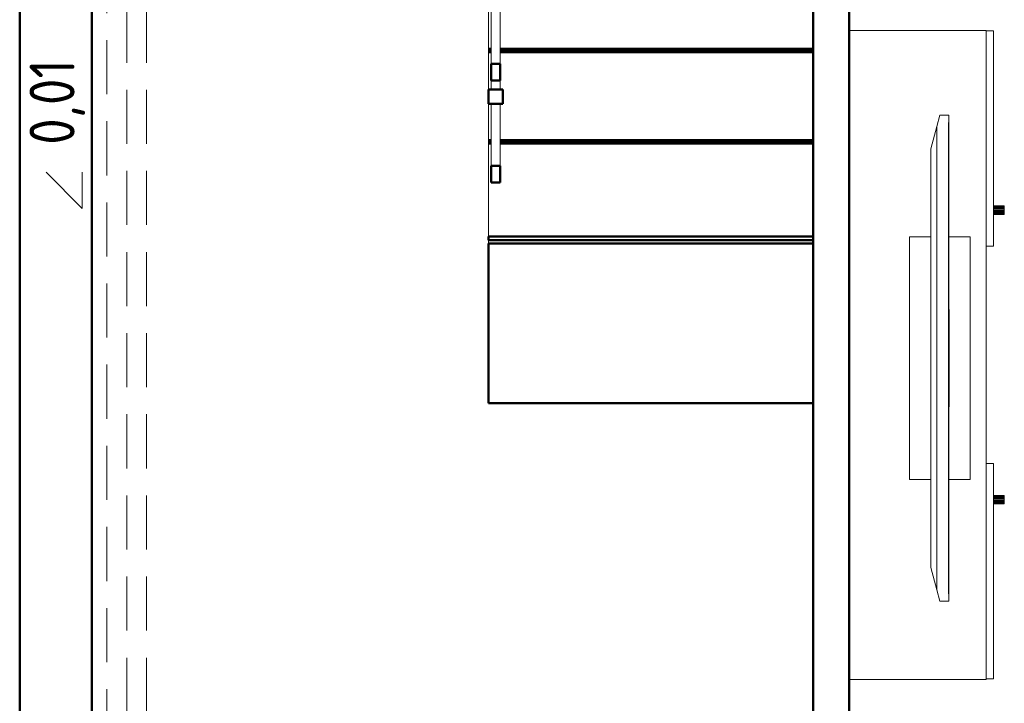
# Model space of a CAD drawing. Header units: millimetres. Extents: x -121 to 21848, y 1231 to 38988.
# Tile 35 of 70: x 14108 to 16838, y 30783 to 32679. Entities that reach past the tile are written whole.
import ezdxf

# ---------------------------------------------------------------- set-up
doc = ezdxf.new("R2010")
doc.units = ezdxf.units.MM
doc.linetypes.add('ADSK_Штриховая_ш3 п1_5', pattern=[225, 150, -75])
for name, color, linetype, lineweight in [('A-DETL-____-MBND', 5, 'ADSK_Штриховая_ш3 п1_5', 20), ('A-PART-____-MCUT', 2, 'Continuous', 50), ('A-PART-____-OTLN', 2, 'Continuous', 20), ('A-WALL-____-MCUT', 113, 'Continuous', 50), ('A-WALL-____-OTLN', 113, 'Continuous', 20), ('I-FURN-____-MCUT', 30, 'Continuous', 9), ('I-FURN-____-OTLN', 30, 'Continuous', 20), ('P-PIPE-____-IDEN', 2, 'Continuous', 20), ('S-STRS-____-MCUT', 31, 'Continuous', 50), ('S-STRS-____-OTLN', 31, 'Continuous', 20), ('Ограждение', 7, 'Continuous', 20)]:
    doc.layers.add(name, color=color, linetype=linetype, lineweight=lineweight)
doc.styles.add('GOST Common_2', font='GOST_Common.ttf', dxfattribs={"width": 0.9, "height": 125})

# ---------------------------------------------------------------- blocks, each defined once
blk = doc.blocks.new('Прямая форма - V line-609009-В_Этаж 01_Канализация')
at = {"layer": 'A-WALL-____-MCUT', "color": 253}
for p, q in [((3190, 0), (0, 0)), ((0, 0), (0, -100)), ((3190, -100), (3190, 0)), ((0, -100), (3190, -100))]:
    blk.add_line(p, q, dxfattribs=at)
blk = doc.blocks.new('Прямая форма - SW - 009-609010-В_Этаж 01_Канализация')
blk.add_blockref('Прямая форма - V line-609009-В_Этаж 01_Канализация', (0, 0))
blk = doc.blocks.new('Family - V line-609499-В_Этаж 01_Канализация')
at = {"layer": 'S-STRS-____-OTLN', "color": 9}
for p, q in [((-740, -219.8), (-740, -219.6)), ((-732.5, -219.6), (-740, -219.6)), ((-740, -220.4), (-740, -219.8)), ((-732.5, -219.8), (-740, -219.8)), ((-740, -221.3), (-740, -220.4)), ((-732.5, -220.4), (-740, -220.4)), ((-740, -222.6), (-740, -221.3)), ((-732.5, -221.3), (-740, -221.3)), ((-740, -224.1), (-740, -222.6)), ((-732.5, -222.6), (-740, -222.6)), ((-740, -225.9), (-740, -224.1)), ((-732.5, -224.1), (-740, -224.1)), ((-740, -227.9), (-740, -225.9)), ((-732.5, -225.9), (-740, -225.9)), ((-740, -230), (-740, -227.9)), ((-732.5, -227.9), (-740, -227.9)), ((-740, -232.1), (-740, -230)), ((-732.5, -230), (-740, -230)), ((-740, -473), (-740, -232.1)), ((-732.5, -232.1), (-740, -232.1)), ((160, -219.6), (-707.5, -219.6)), ((160, -219.8), (-707.5, -219.8)), ((160, -220.4), (-707.5, -220.4)), ((160, -221.3), (-707.5, -221.3)), ((160, -222.6), (-707.5, -222.6)), ((160, -224.1), (-707.5, -224.1)), ((160, -225.9), (-707.5, -225.9)), ((160, -227.9), (-707.5, -227.9)), ((160, -230), (-707.5, -230)), ((160, -232.1), (-707.5, -232.1))]:
    blk.add_line(p, q, dxfattribs=at)
blk = doc.blocks.new('Family - Timber - Floor-609500-В_Этаж 01_Канализация')
blk.add_blockref('Family - V line-609499-В_Этаж 01_Канализация', (0, 0))
blk = doc.blocks.new('Family - V line-609503-В_Этаж 01_Канализация')
at = {"layer": 'S-STRS-____-OTLN', "color": 9}
for p, q in [((-740, -1233.2), (-740, -1233)), ((-732.5, -1233), (-740, -1233)), ((-740, -1233.7), (-740, -1233.2)), ((-732.5, -1233.2), (-740, -1233.2)), ((-740, -1234.6), (-740, -1233.7)), ((-732.5, -1233.7), (-740, -1233.7)), ((-740, -1235.9), (-740, -1234.6)), ((-732.5, -1234.6), (-740, -1234.6)), ((-740, -1237.4), (-740, -1235.9)), ((-732.5, -1235.9), (-740, -1235.9)), ((-740, -1239.2), (-740, -1237.4)), ((-732.5, -1237.4), (-740, -1237.4)), ((-740, -1241.2), (-740, -1239.2)), ((-732.5, -1239.2), (-740, -1239.2)), ((-740, -1243.3), (-740, -1241.2)), ((-732.5, -1241.2), (-740, -1241.2)), ((-740, -1245.5), (-740, -1243.3)), ((-732.5, -1243.3), (-740, -1243.3)), ((-740, -1501.3), (-740, -1245.5)), ((-732.5, -1245.5), (-740, -1245.5)), ((160, -1233), (-707.5, -1233)), ((160, -1233.2), (-707.5, -1233.2)), ((160, -1233.7), (-707.5, -1233.7)), ((160, -1234.6), (-707.5, -1234.6)), ((160, -1235.9), (-707.5, -1235.9)), ((160, -1237.4), (-707.5, -1237.4)), ((160, -1239.2), (-707.5, -1239.2)), ((160, -1241.2), (-707.5, -1241.2)), ((160, -1243.3), (-707.5, -1243.3)), ((160, -1245.5), (-707.5, -1245.5))]:
    blk.add_line(p, q, dxfattribs=at)
blk = doc.blocks.new('Family - Timber - Floor-609504-В_Этаж 01_Канализация')
blk.add_blockref('Family - V line-609503-В_Этаж 01_Канализация', (0, 0))
blk = doc.blocks.new('Family - V line-609517-В_Этаж 01_Канализация')
at = {"layer": 'S-STRS-____-OTLN', "color": 9}
for p, q in [((-740, -726.5), (-740, -726.3)), ((-732.5, -726.3), (-740, -726.3)), ((-740, -727.1), (-740, -726.5)), ((-732.5, -726.5), (-740, -726.5)), ((-740, -728), (-740, -727.1)), ((-732.5, -727.1), (-740, -727.1)), ((-740, -729.2), (-740, -728)), ((-732.5, -728), (-740, -728)), ((-740, -730.8), (-740, -729.2)), ((-732.5, -729.2), (-740, -729.2)), ((-740, -732.6), (-740, -730.8)), ((-732.5, -730.8), (-740, -730.8)), ((-740, -734.5), (-740, -732.6)), ((-732.5, -732.6), (-740, -732.6)), ((-740, -736.6), (-740, -734.5)), ((-732.5, -734.5), (-740, -734.5)), ((-740, -738.8), (-740, -736.6)), ((-732.5, -736.6), (-740, -736.6)), ((160, -726.3), (-707.5, -726.3)), ((160, -726.5), (-707.5, -726.5)), ((160, -727.1), (-707.5, -727.1)), ((160, -728), (-707.5, -728)), ((160, -729.2), (-707.5, -729.2)), ((160, -730.8), (-707.5, -730.8)), ((160, -732.6), (-707.5, -732.6)), ((160, -734.5), (-707.5, -734.5)), ((160, -736.6), (-707.5, -736.6)), ((-740, -979.6), (-740, -738.8)), ((-732.5, -738.8), (-740, -738.8)), ((160, -738.8), (-707.5, -738.8))]:
    blk.add_line(p, q, dxfattribs=at)
blk = doc.blocks.new('Family - Timber - Floor-609518-В_Этаж 01_Канализация')
blk.add_blockref('Family - V line-609517-В_Этаж 01_Канализация', (0, 0))
blk = doc.blocks.new('Family - V line-609537-В_Этаж 01_Канализация')
at = {"layer": 'S-STRS-____-MCUT', "color": 253}
for p, q in [((160, -1501.3), (-740, -1501.3)), ((-740, -1501.3), (-740, -1511.3)), ((160, -1511.3), (160, -1501.3)), ((-740, -1511.3), (160, -1511.3))]:
    blk.add_line(p, q, dxfattribs=at)
blk = doc.blocks.new('Family - Timber - Floor-609538-В_Этаж 01_Канализация')
blk.add_blockref('Family - V line-609537-В_Этаж 01_Канализация', (0, 0))
blk = doc.blocks.new('Family - V line-609543-В_Этаж 01_Канализация')
at = {"layer": 'S-STRS-____-MCUT', "color": 253}
for p, q in [((160, -1521.3), (-740, -1521.3)), ((-740, -1521.3), (-740, -1963.7)), ((160, -1963.7), (160, -1521.3)), ((-740, -1963.7), (160, -1963.7))]:
    blk.add_line(p, q, dxfattribs=at)
at = {"layer": 'S-STRS-____-OTLN', "color": 9}
blk.add_line((-740, -1521.3), (-740, -1511.3), dxfattribs=at)
blk = doc.blocks.new('Family - Concrete - Structural-609544-В_Этаж 01_Канализация')
blk.add_blockref('Family - V line-609543-В_Этаж 01_Канализация', (0, 0))
blk = doc.blocks.new('Family - V line-609547-В_Этаж 01_Канализация')
at = {"layer": 'S-STRS-____-OTLN', "color": 9}
for p, q in [((160, 33.7), (-695, 33.7)), ((160, 33.5), (-695, 33.5)), ((160, 32.9), (-695, 32.9)), ((160, 32), (-695, 32)), ((160, 30.8), (-695, 30.8)), ((160, 29.2), (-695, 29.2)), ((160, 27.4), (-695, 27.4)), ((160, 25.5), (-695, 25.5)), ((160, 23.4), (-695, 23.4)), ((160, 21.2), (-695, 21.2)), ((-740, -219.6), (-740, -47.5))]:
    blk.add_line(p, q, dxfattribs=at)
blk = doc.blocks.new('Family - Timber - Floor-609548-В_Этаж 01_Канализация')
blk.add_blockref('Family - V line-609547-В_Этаж 01_Канализация', (0, 0))
blk = doc.blocks.new('Family - V line-609551-В_Этаж 01_Канализация')
at = {"layer": 'S-STRS-____-OTLN', "color": 9}
for p, q in [((-740, -979.8), (-740, -979.6)), ((-732.5, -979.6), (-740, -979.6)), ((-740, -980.4), (-740, -979.8)), ((-732.5, -979.8), (-740, -979.8)), ((-740, -981.3), (-740, -980.4)), ((-732.5, -980.4), (-740, -980.4)), ((-740, -982.6), (-740, -981.3)), ((-732.5, -981.3), (-740, -981.3)), ((-740, -984.1), (-740, -982.6)), ((-732.5, -982.6), (-740, -982.6)), ((160, -979.6), (-707.5, -979.6)), ((160, -979.8), (-707.5, -979.8)), ((160, -980.4), (-707.5, -980.4)), ((160, -981.3), (-707.5, -981.3)), ((160, -982.6), (-707.5, -982.6)), ((-740, -985.9), (-740, -984.1)), ((-732.5, -984.1), (-740, -984.1)), ((-740, -987.9), (-740, -985.9)), ((-732.5, -985.9), (-740, -985.9)), ((-740, -990), (-740, -987.9)), ((-732.5, -987.9), (-740, -987.9)), ((-740, -992.1), (-740, -990)), ((-732.5, -990), (-740, -990)), ((-740, -1094.1), (-740, -992.1)), ((-732.5, -992.1), (-740, -992.1)), ((160, -984.1), (-707.5, -984.1)), ((160, -985.9), (-707.5, -985.9)), ((160, -987.9), (-707.5, -987.9)), ((160, -990), (-707.5, -990)), ((160, -992.1), (-707.5, -992.1)), ((-740, -1233), (-740, -1134.1))]:
    blk.add_line(p, q, dxfattribs=at)
blk = doc.blocks.new('Family - Timber - Floor-609552-В_Этаж 01_Канализация')
blk.add_blockref('Family - V line-609551-В_Этаж 01_Канализация', (0, 0))
blk = doc.blocks.new('Family - V line-609559-В_Этаж 01_Канализация')
at = {"layer": 'S-STRS-____-OTLN', "color": 9}
for p, q in [((-740, -473.2), (-740, -473)), ((-732.5, -473), (-740, -473)), ((-740, -473.7), (-740, -473.2)), ((-732.5, -473.2), (-740, -473.2)), ((-740, -474.6), (-740, -473.7)), ((-732.5, -473.7), (-740, -473.7)), ((-740, -475.9), (-740, -474.6)), ((-732.5, -474.6), (-740, -474.6)), ((-740, -477.4), (-740, -475.9)), ((-732.5, -475.9), (-740, -475.9)), ((-740, -479.2), (-740, -477.4)), ((-732.5, -477.4), (-740, -477.4)), ((-740, -481.2), (-740, -479.2)), ((-732.5, -479.2), (-740, -479.2)), ((-740, -483.3), (-740, -481.2)), ((-732.5, -481.2), (-740, -481.2)), ((-740, -485.5), (-740, -483.3)), ((-732.5, -483.3), (-740, -483.3)), ((-740, -726.3), (-740, -485.5)), ((-732.5, -485.5), (-740, -485.5)), ((160, -473), (-707.5, -473)), ((160, -473.2), (-707.5, -473.2)), ((160, -473.7), (-707.5, -473.7)), ((160, -474.6), (-707.5, -474.6)), ((160, -475.9), (-707.5, -475.9)), ((160, -477.4), (-707.5, -477.4)), ((160, -479.2), (-707.5, -479.2)), ((160, -481.2), (-707.5, -481.2)), ((160, -483.3), (-707.5, -483.3)), ((160, -485.5), (-707.5, -485.5))]:
    blk.add_line(p, q, dxfattribs=at)
blk = doc.blocks.new('Family - Timber - Floor-609560-В_Этаж 01_Канализация')
blk.add_blockref('Family - V line-609559-В_Этаж 01_Канализация', (0, 0))
blk = doc.blocks.new('Family - STAIR - 001-609563-В_Этаж 01_Канализация')
for name in ['Family - Timber - Floor-609548-В_Этаж 01_Канализация', 'Family - Timber - Floor-609500-В_Этаж 01_Канализация', 'Family - Timber - Floor-609560-В_Этаж 01_Канализация', 'Family - Timber - Floor-609518-В_Этаж 01_Канализация', 'Family - Timber - Floor-609552-В_Этаж 01_Канализация', 'Family - Timber - Floor-609504-В_Этаж 01_Канализация', 'Family - Timber - Floor-609538-В_Этаж 01_Канализация', 'Family - Concrete - Structural-609544-В_Этаж 01_Канализация']:
    blk.add_blockref(name, (0, 0))
blk = doc.blocks.new('Family - V line-609592-В_Этаж 01_Канализация')
at = {"layer": 'A-PART-____-OTLN', "color": 9}
for p, q in [((-740, -1233.2), (-740, -1233)), ((-732.5, -1233), (-740, -1233)), ((-740, -1233.7), (-740, -1233.2)), ((-732.5, -1233.2), (-740, -1233.2)), ((-740, -1234.6), (-740, -1233.7)), ((-732.5, -1233.7), (-740, -1233.7)), ((-740, -1235.9), (-740, -1234.6)), ((-732.5, -1234.6), (-740, -1234.6)), ((-740, -1237.4), (-740, -1235.9)), ((-732.5, -1235.9), (-740, -1235.9)), ((-740, -1239.2), (-740, -1237.4)), ((-732.5, -1237.4), (-740, -1237.4)), ((-740, -1241.2), (-740, -1239.2)), ((-732.5, -1239.2), (-740, -1239.2)), ((-740, -1243.3), (-740, -1241.2)), ((-732.5, -1241.2), (-740, -1241.2)), ((-740, -1245.5), (-740, -1243.3)), ((-732.5, -1243.3), (-740, -1243.3)), ((-740, -1501.3), (-740, -1245.5)), ((-732.5, -1245.5), (-740, -1245.5)), ((160, -1233), (-707.5, -1233)), ((160, -1233.2), (-707.5, -1233.2)), ((160, -1233.7), (-707.5, -1233.7)), ((160, -1234.6), (-707.5, -1234.6)), ((160, -1235.9), (-707.5, -1235.9)), ((160, -1237.4), (-707.5, -1237.4)), ((160, -1239.2), (-707.5, -1239.2)), ((160, -1241.2), (-707.5, -1241.2)), ((160, -1243.3), (-707.5, -1243.3)), ((160, -1245.5), (-707.5, -1245.5))]:
    blk.add_line(p, q, dxfattribs=at)
blk = doc.blocks.new('Family - Timber - Floor-609593-В_Этаж 01_Канализация')
blk.add_blockref('Family - V line-609592-В_Этаж 01_Канализация', (0, 0))
blk = doc.blocks.new('Family - V line-609613-В_Этаж 01_Канализация')
at = {"layer": 'A-PART-____-OTLN', "color": 9}
for p, q in [((-740, -726.5), (-740, -726.3)), ((-732.5, -726.3), (-740, -726.3)), ((-740, -727.1), (-740, -726.5)), ((-732.5, -726.5), (-740, -726.5)), ((-740, -728), (-740, -727.1)), ((-732.5, -727.1), (-740, -727.1)), ((-740, -729.2), (-740, -728)), ((-732.5, -728), (-740, -728)), ((-740, -730.8), (-740, -729.2)), ((-732.5, -729.2), (-740, -729.2)), ((-740, -732.6), (-740, -730.8)), ((-732.5, -730.8), (-740, -730.8)), ((-740, -734.5), (-740, -732.6)), ((-732.5, -732.6), (-740, -732.6)), ((-740, -736.6), (-740, -734.5)), ((-732.5, -734.5), (-740, -734.5)), ((-740, -738.8), (-740, -736.6)), ((-732.5, -736.6), (-740, -736.6)), ((160, -726.3), (-707.5, -726.3)), ((160, -726.5), (-707.5, -726.5)), ((160, -727.1), (-707.5, -727.1)), ((160, -728), (-707.5, -728)), ((160, -729.2), (-707.5, -729.2)), ((160, -730.8), (-707.5, -730.8)), ((160, -732.6), (-707.5, -732.6)), ((160, -734.5), (-707.5, -734.5)), ((160, -736.6), (-707.5, -736.6)), ((-740, -979.6), (-740, -738.8)), ((-732.5, -738.8), (-740, -738.8)), ((160, -738.8), (-707.5, -738.8))]:
    blk.add_line(p, q, dxfattribs=at)
blk = doc.blocks.new('Family - Timber - Floor-609614-В_Этаж 01_Канализация')
blk.add_blockref('Family - V line-609613-В_Этаж 01_Канализация', (0, 0))
blk = doc.blocks.new('Family - V line-609643-В_Этаж 01_Канализация')
at = {"layer": 'A-PART-____-MCUT', "color": 253}
for p, q in [((160, -1501.3), (-740, -1501.3)), ((-740, -1501.3), (-740, -1511.3)), ((160, -1511.3), (160, -1501.3)), ((-740, -1511.3), (160, -1511.3))]:
    blk.add_line(p, q, dxfattribs=at)
blk = doc.blocks.new('Family - Timber - Floor-609644-В_Этаж 01_Канализация')
blk.add_blockref('Family - V line-609643-В_Этаж 01_Канализация', (0, 0))
blk = doc.blocks.new('Family - V line-609652-В_Этаж 01_Канализация')
at = {"layer": 'A-PART-____-MCUT', "color": 253}
for p, q in [((160, -1521.3), (-740, -1521.3)), ((-740, -1521.3), (-740, -1963.7)), ((160, -1963.7), (160, -1521.3)), ((-740, -1963.7), (160, -1963.7))]:
    blk.add_line(p, q, dxfattribs=at)
at = {"layer": 'A-PART-____-OTLN', "color": 9}
blk.add_line((-740, -1521.3), (-740, -1511.3), dxfattribs=at)
blk = doc.blocks.new('Family - Concrete - Structural-609653-В_Этаж 01_Канализация')
blk.add_blockref('Family - V line-609652-В_Этаж 01_Канализация', (0, 0))
blk = doc.blocks.new('Family - V line-609664-В_Этаж 01_Канализация')
at = {"layer": 'A-PART-____-OTLN', "color": 9}
for p, q in [((-740, -979.8), (-740, -979.6)), ((-732.5, -979.6), (-740, -979.6)), ((-740, -980.4), (-740, -979.8)), ((-732.5, -979.8), (-740, -979.8)), ((-740, -981.3), (-740, -980.4)), ((-732.5, -980.4), (-740, -980.4)), ((-740, -982.6), (-740, -981.3)), ((-732.5, -981.3), (-740, -981.3)), ((-740, -984.1), (-740, -982.6)), ((-732.5, -982.6), (-740, -982.6)), ((160, -979.6), (-707.5, -979.6)), ((160, -979.8), (-707.5, -979.8)), ((160, -980.4), (-707.5, -980.4)), ((160, -981.3), (-707.5, -981.3)), ((160, -982.6), (-707.5, -982.6)), ((-740, -985.9), (-740, -984.1)), ((-732.5, -984.1), (-740, -984.1)), ((-740, -987.9), (-740, -985.9)), ((-732.5, -985.9), (-740, -985.9)), ((-740, -990), (-740, -987.9)), ((-732.5, -987.9), (-740, -987.9)), ((-740, -992.1), (-740, -990)), ((-732.5, -990), (-740, -990)), ((-740, -1094.1), (-740, -992.1)), ((-732.5, -992.1), (-740, -992.1)), ((160, -984.1), (-707.5, -984.1)), ((160, -985.9), (-707.5, -985.9)), ((160, -987.9), (-707.5, -987.9)), ((160, -990), (-707.5, -990)), ((160, -992.1), (-707.5, -992.1)), ((-740, -1233), (-740, -1134.1))]:
    blk.add_line(p, q, dxfattribs=at)
blk = doc.blocks.new('Family - Timber - Floor-609665-В_Этаж 01_Канализация')
blk.add_blockref('Family - V line-609664-В_Этаж 01_Канализация', (0, 0))
blk = doc.blocks.new('Прямая форма - V line-609733-В_Этаж 01_Канализация')
at = {"layer": 'I-FURN-____-MCUT', "color": 53}
for p, q in [((-1316, 33.4), (-1347.4, 25)), ((-31.4, 33.4), (-1316, 33.4)), ((0, 25), (-31.4, 33.4)), ((-1347.4, 25), (-1347.4, 0)), ((-1347.4, 0), (-1327.4, 0)), ((-1327.4, 0), (-1327.4, 1)), ((-1327.4, 1), (-20, 1)), ((-1327.4, 1), (-1327.4, 0)), ((-20, 1), (-1327.4, 1)), ((-1327.4, 0), (-20, 0)), ((-20, 1), (-20, 0)), ((-20, 0), (-20, 1)), ((-20, 0), (0, 0)), ((0, 0), (0, 25))]:
    blk.add_line(p, q, dxfattribs=at)
at = {"layer": 'I-FURN-____-OTLN', "color": 9}
for p, q in [((-1010.5, 109.2), (-336.8, 109.2)), ((-1010.5, 50), (-1010.5, 109.2)), ((-336.8, 50), (-336.8, 109.2)), ((-1316, 33.4), (-1254.1, 50)), ((-93.3, 50), (-1254.1, 50)), ((-93.3, 50), (-31.4, 33.4)), ((-1010.5, -59.2), (-1010.5, 0)), ((-538.9, 0), (-538.9, -0.8)), ((-336.8, -59.2), (-336.8, 0)), ((-808.4, -0.8), (-808.4, 0)), ((-538.9, -0.8), (-808.4, -0.8)), ((-1010.5, -59.2), (-336.8, -59.2))]:
    blk.add_line(p, q, dxfattribs=at)
blk = doc.blocks.new('Прямая форма - FU - 058-609734-В_Этаж 01_Канализация')
blk.add_blockref('Прямая форма - V line-609733-В_Этаж 01_Канализация', (0, 0))
blk = doc.blocks.new('Прямая форма - V line-609756-В_Этаж 01_Канализация')
at = {"layer": 'A-WALL-____-MCUT', "color": 253}
blk.add_line((8149.9, 0), (4919.9, 0), dxfattribs=at)
blk = doc.blocks.new('Прямая форма - SW - 004-609757-В_Этаж 01_Канализация')
blk.add_blockref('Прямая форма - V line-609756-В_Этаж 01_Канализация', (0, 0))
blk = doc.blocks.new('Прямая форма - V line-609866-В_Этаж 01_Канализация')
at = {"layer": 'Ограждение', "color": 9}
for p, q in [((167.5, -558.6), (167.5, -795.5)), ((192.5, -795.5), (192.5, -558.6))]:
    blk.add_line(p, q, dxfattribs=at)
at = {"layer": 'Ограждение', "color": 253, "lineweight": 50}
for p, q in [((192.5, -795.5), (167.5, -795.5)), ((167.5, -795.5), (167.5, -841.7)), ((192.5, -841.7), (192.5, -795.5)), ((167.5, -841.7), (192.5, -841.7))]:
    blk.add_line(p, q, dxfattribs=at)
blk = doc.blocks.new('Прямая форма - Steel - Stainless-609867-В_Этаж 01_Канализация')
blk.add_blockref('Прямая форма - V line-609866-В_Этаж 01_Канализация', (0, 0))
blk = doc.blocks.new('Прямая форма - V line-609878-В_Этаж 01_Канализация')
at = {"layer": 'Ограждение', "color": 9}
for p, q in [((167.5, -841.7), (167.5, -1056)), ((192.5, -1056), (192.5, -841.7))]:
    blk.add_line(p, q, dxfattribs=at)
at = {"layer": 'Ограждение', "color": 253, "lineweight": 50}
for p, q in [((192.5, -1056), (167.5, -1056)), ((167.5, -1056), (167.5, -1102.2)), ((192.5, -1102.2), (192.5, -1056)), ((167.5, -1102.2), (192.5, -1102.2))]:
    blk.add_line(p, q, dxfattribs=at)
blk = doc.blocks.new('Прямая форма - Steel - Stainless-609879-В_Этаж 01_Канализация')
blk.add_blockref('Прямая форма - V line-609878-В_Этаж 01_Канализация', (0, 0))
blk = doc.blocks.new('Прямая форма - V line-609886-В_Этаж 01_Канализация')
at = {"layer": 'Ограждение', "color": 9}
for p, q in [((167.5, -81.2), (167.5, -263.3)), ((192.5, -263.3), (192.5, -81.2))]:
    blk.add_line(p, q, dxfattribs=at)
at = {"layer": 'Ограждение', "color": 253, "lineweight": 50}
for p, q in [((192.5, -263.3), (167.5, -263.3)), ((167.5, -263.3), (167.5, -309.4)), ((192.5, -309.4), (192.5, -263.3)), ((167.5, -309.4), (192.5, -309.4))]:
    blk.add_line(p, q, dxfattribs=at)
blk = doc.blocks.new('Прямая форма - Steel - Stainless-609887-В_Этаж 01_Канализация')
blk.add_blockref('Прямая форма - V line-609886-В_Этаж 01_Канализация', (0, 0))
blk = doc.blocks.new('Прямая форма - V line-609890-В_Этаж 01_Канализация')
at = {"layer": 'Ограждение', "color": 9}
for p, q in [((167.5, -1102.2), (167.5, -1127.8)), ((192.5, -1127.8), (192.5, -1102.2)), ((167.5, -1167.8), (167.5, -1339.1)), ((192.5, -1339.1), (192.5, -1167.8))]:
    blk.add_line(p, q, dxfattribs=at)
at = {"layer": 'Ограждение', "color": 253, "lineweight": 50}
for p, q in [((192.5, -1339.1), (167.5, -1339.1)), ((167.5, -1339.1), (167.5, -1385.3)), ((192.5, -1385.3), (192.5, -1339.1)), ((167.5, -1385.3), (192.5, -1385.3))]:
    blk.add_line(p, q, dxfattribs=at)
blk = doc.blocks.new('Прямая форма - Steel - Stainless-609891-В_Этаж 01_Канализация')
blk.add_blockref('Прямая форма - V line-609890-В_Этаж 01_Канализация', (0, 0))
blk = doc.blocks.new('Прямая форма - V line-609894-В_Этаж 01_Канализация')
at = {"layer": 'Ограждение', "color": 253, "lineweight": 50}
for p, q in [((200, -1127.8), (160, -1127.8)), ((160, -1127.8), (160, -1167.8)), ((200, -1167.8), (200, -1127.8)), ((160, -1167.8), (200, -1167.8))]:
    blk.add_line(p, q, dxfattribs=at)
blk = doc.blocks.new('Прямая форма - Steel - Structural-609895-В_Этаж 01_Канализация')
blk.add_blockref('Прямая форма - V line-609894-В_Этаж 01_Канализация', (0, 0))
blk = doc.blocks.new('Прямая форма - V line-609896-В_Этаж 01_Канализация')
at = {"layer": 'Ограждение', "color": 9}
for p, q in [((155, -25.9), (155, 0)), ((155, 0), (205, 0)), ((205, -25.9), (205, 0))]:
    blk.add_line(p, q, dxfattribs=at)
at = {"layer": 'Ограждение', "color": 253, "lineweight": 50}
for p, q in [((155, -25.9), (155, -81.2)), ((205, -25.9), (155, -25.9)), ((205, -81.2), (205, -25.9)), ((155, -81.2), (205, -81.2))]:
    blk.add_line(p, q, dxfattribs=at)
blk = doc.blocks.new('Прямая форма - Steel - Structural-609897-В_Этаж 01_Канализация')
blk.add_blockref('Прямая форма - V line-609896-В_Этаж 01_Канализация', (0, 0))
blk = doc.blocks.new('Прямая форма - V line-609900-В_Этаж 01_Канализация')
at = {"layer": 'Ограждение', "color": 9}
for p, q in [((155, 168.1), (205, 168.1)), ((155, 168.1), (155, 0)), ((205, 168.1), (205, 0)), ((205, 0), (155, 0))]:
    blk.add_line(p, q, dxfattribs=at)
blk = doc.blocks.new('Прямая форма - Steel - Structural-609901-В_Этаж 01_Канализация')
blk.add_blockref('Прямая форма - V line-609900-В_Этаж 01_Канализация', (0, 0))
blk = doc.blocks.new('Прямая форма - V line-609904-В_Этаж 01_Канализация')
at = {"layer": 'Ограждение', "color": 9}
for p, q in [((167.5, -309.4), (167.5, -512.4)), ((192.5, -512.4), (192.5, -309.4))]:
    blk.add_line(p, q, dxfattribs=at)
at = {"layer": 'Ограждение', "color": 253, "lineweight": 50}
for p, q in [((192.5, -512.4), (167.5, -512.4)), ((167.5, -512.4), (167.5, -558.6)), ((192.5, -558.6), (192.5, -512.4)), ((167.5, -558.6), (192.5, -558.6))]:
    blk.add_line(p, q, dxfattribs=at)
blk = doc.blocks.new('Прямая форма - Steel - Stainless-609905-В_Этаж 01_Канализация')
blk.add_blockref('Прямая форма - V line-609904-В_Этаж 01_Канализация', (0, 0))
blk = doc.blocks.new('Прямая форма - RAILING - 017-609914-В_Этаж 01_Канализация')
for name in ['Прямая форма - Steel - Structural-609901-В_Этаж 01_Канализация', 'Прямая форма - Steel - Structural-609897-В_Этаж 01_Канализация', 'Прямая форма - Steel - Stainless-609887-В_Этаж 01_Канализация', 'Прямая форма - Steel - Stainless-609905-В_Этаж 01_Канализация', 'Прямая форма - Steel - Stainless-609867-В_Этаж 01_Канализация', 'Прямая форма - Steel - Stainless-609879-В_Этаж 01_Канализация', 'Прямая форма - Steel - Stainless-609891-В_Этаж 01_Канализация', 'Прямая форма - Steel - Structural-609895-В_Этаж 01_Канализация']:
    blk.add_blockref(name, (0, 0))
blk = doc.blocks.new('Family - V line-609946-В_Этаж 01_Канализация')
at = {"layer": 'A-PART-____-MCUT', "color": 253}
for p, q in [((192.5, -1056), (167.5, -1056)), ((167.5, -1056), (167.5, -1102.2)), ((192.5, -1102.2), (192.5, -1056)), ((167.5, -1102.2), (192.5, -1102.2))]:
    blk.add_line(p, q, dxfattribs=at)
at = {"layer": 'A-PART-____-OTLN', "color": 9}
for p, q in [((167.5, -841.7), (167.5, -1056)), ((192.5, -1056), (192.5, -841.7))]:
    blk.add_line(p, q, dxfattribs=at)
blk = doc.blocks.new('Family - Steel - Stainless-609947-В_Этаж 01_Канализация')
blk.add_blockref('Family - V line-609946-В_Этаж 01_Канализация', (0, 0))
blk = doc.blocks.new('Family - V line-609964-В_Этаж 01_Канализация')
at = {"layer": 'A-PART-____-MCUT', "color": 253}
for p, q in [((192.5, -1339.1), (167.5, -1339.1)), ((167.5, -1339.1), (167.5, -1385.3)), ((192.5, -1385.3), (192.5, -1339.1)), ((167.5, -1385.3), (192.5, -1385.3))]:
    blk.add_line(p, q, dxfattribs=at)
at = {"layer": 'A-PART-____-OTLN', "color": 9}
for p, q in [((167.5, -1102.2), (167.5, -1127.8)), ((192.5, -1127.8), (192.5, -1102.2)), ((167.5, -1167.8), (167.5, -1339.1)), ((192.5, -1339.1), (192.5, -1167.8))]:
    blk.add_line(p, q, dxfattribs=at)
blk = doc.blocks.new('Family - Steel - Stainless-609965-В_Этаж 01_Канализация')
blk.add_blockref('Family - V line-609964-В_Этаж 01_Канализация', (0, 0))
blk = doc.blocks.new('Family - V line-609970-В_Этаж 01_Канализация')
at = {"layer": 'A-PART-____-MCUT', "color": 253}
for p, q in [((200, -1127.8), (160, -1127.8)), ((160, -1127.8), (160, -1167.8)), ((200, -1167.8), (200, -1127.8)), ((160, -1167.8), (200, -1167.8))]:
    blk.add_line(p, q, dxfattribs=at)
blk = doc.blocks.new('Family - Steel - Structural-609971-В_Этаж 01_Канализация')
blk.add_blockref('Family - V line-609970-В_Этаж 01_Канализация', (0, 0))
blk = doc.blocks.new('Прямая форма - V line-610126-В_Этаж 01_Канализация')
at = {"layer": 'I-FURN-____-OTLN', "color": 9}
for p, q in [((-1800, 20), (-1800, 400)), ((0, 400), (0, 20)), ((0, 20), (-1800, 20)), ((-1798.5, 0), (-1798.5, 20)), ((-1201.5, 0), (-1798.5, 0)), ((-1313.5, -30), (-1313.5, 0)), ((-1313.1, -30), (-1313.1, 0)), ((-1310, -30), (-1310, 0)), ((-1307.5, -30), (-1307.5, 0)), ((-1301.5, -30), (-1301.5, 0)), ((-1293, -30), (-1293, 0)), ((-1289.9, -30), (-1289.9, 0)), ((-1289.5, -30), (-1289.5, 0)), ((-1201.5, 20), (-1201.5, 0)), ((-598.5, 0), (-598.5, 20)), ((-1.5, 0), (-598.5, 0)), ((-510.5, -30), (-510.5, 0)), ((-510.1, -30), (-510.1, 0)), ((-508.9, -30), (-508.9, 0)), ((-507, -30), (-507, 0)), ((-504.5, -30), (-504.5, 0)), ((-501.6, -30), (-501.6, 0)), ((-498.5, -30), (-498.5, 0)), ((-495.4, -30), (-495.4, 0)), ((-492.5, -30), (-492.5, 0)), ((-490, -30), (-490, 0)), ((-488.1, -30), (-488.1, 0)), ((-486.9, -30), (-486.9, 0)), ((-486.5, -30), (-486.5, 0)), ((-1.5, 20), (-1.5, 0)), ((-1311.9, -30), (-1311.9, 0)), ((-1304.6, -30), (-1304.6, 0)), ((-1298.4, -30), (-1298.4, 0)), ((-1295.5, -30), (-1295.5, 0)), ((-1291.1, -30), (-1291.1, 0)), ((-1313.5, -30), (-1313.1, -30)), ((-1313.1, -30), (-1311.9, -30)), ((-1311.9, -30), (-1310, -30)), ((-1310, -30), (-1307.5, -30)), ((-1307.5, -30), (-1304.6, -30)), ((-1304.6, -30), (-1301.5, -30)), ((-1301.5, -30), (-1298.4, -30)), ((-1298.4, -30), (-1295.5, -30)), ((-1295.5, -30), (-1293, -30)), ((-1293, -30), (-1291.1, -30)), ((-1291.1, -30), (-1289.9, -30)), ((-1289.9, -30), (-1289.5, -30)), ((-510.5, -30), (-510.1, -30)), ((-510.1, -30), (-508.9, -30)), ((-508.9, -30), (-507, -30)), ((-507, -30), (-504.5, -30)), ((-504.5, -30), (-501.6, -30)), ((-501.6, -30), (-498.5, -30)), ((-498.5, -30), (-495.4, -30)), ((-495.4, -30), (-492.5, -30)), ((-492.5, -30), (-490, -30)), ((-490, -30), (-488.1, -30)), ((-488.1, -30), (-486.9, -30)), ((-486.9, -30), (-486.5, -30))]:
    blk.add_line(p, q, dxfattribs=at)
blk = doc.blocks.new('Прямая форма - FU - 057-610127-В_Этаж 01_Канализация')
blk.add_blockref('Прямая форма - V line-610126-В_Этаж 01_Канализация', (0, 0))
blk = doc.blocks.new('Прямая форма - V line-610129-В_Этаж 01_Канализация')
at = {"layer": 'A-WALL-____-MCUT', "color": 253}
for p, q in [((8149.9, 200), (4919.9, 200)), ((4919.9, 0), (8149.9, 0))]:
    blk.add_line(p, q, dxfattribs=at)
blk = doc.blocks.new('Прямая форма - SW - 004-610130-В_Этаж 01_Канализация')
blk.add_blockref('Прямая форма - V line-610129-В_Этаж 01_Канализация', (0, 0))
blk = doc.blocks.new('V line_ifc_RVT-1-В_Этаж 01_Канализация')
at = {"layer": 'A-PART-____-OTLN', "color": 9, "lineweight": 20}
for name, p in [('Family - Timber - Floor-609614-В_Этаж 01_Канализация', (35903.2, 33579.5)), ('Family - Steel - Stainless-609947-В_Этаж 01_Канализация', (35003.2, 33613.2)), ('Family - Timber - Floor-609665-В_Этаж 01_Канализация', (35903.2, 33579.5)), ('Family - Steel - Stainless-609965-В_Этаж 01_Канализация', (35003.2, 33613.2)), ('Family - Steel - Structural-609971-В_Этаж 01_Канализация', (35003.2, 33613.2)), ('Family - Timber - Floor-609593-В_Этаж 01_Канализация', (35903.2, 33579.5)), ('Family - Timber - Floor-609644-В_Этаж 01_Канализация', (35903.2, 33579.5)), ('Family - Concrete - Structural-609653-В_Этаж 01_Канализация', (35903.2, 33579.5))]:
    blk.add_blockref(name, p, dxfattribs=at)
at = {"layer": 'A-WALL-____-OTLN', "color": 9, "lineweight": 20}
for name, p, rotation in [('Прямая форма - SW - 004-609757-В_Этаж 01_Канализация', (33863.2, 38587.6), 270), ('Прямая форма - SW - 004-610130-В_Этаж 01_Канализация', (33863.2, 38587.6), 270), ('Прямая форма - SW - 009-609010-В_Этаж 01_Канализация', (36063.2, 30437.6), 90)]:
    blk.add_blockref(name, p, dxfattribs=dict(at, rotation=rotation))
at = {"layer": 'I-FURN-____-OTLN', "color": 9, "lineweight": 20, "rotation": 90}
for name, p in [('Прямая форма - FU - 057-610127-В_Этаж 01_Канализация', (36563.2, 32649.6)), ('Прямая форма - FU - 058-609734-В_Этаж 01_Канализация', (36439.4, 32414.1))]:
    blk.add_blockref(name, p, dxfattribs=at)
at = {"layer": 'S-STRS-____-OTLN', "color": 9, "lineweight": 20}
blk.add_blockref('Family - STAIR - 001-609563-В_Этаж 01_Канализация', (35903.2, 33579.5), dxfattribs=at)
at = {"layer": 'Ограждение', "color": 9, "lineweight": 20}
blk.add_blockref('Прямая форма - RAILING - 017-609914-В_Этаж 01_Канализация', (35003.2, 33613.2), dxfattribs=at)
blk = doc.blocks.new('ADSK_M_Трубы_Уклоны - Фактический_0_0Х0_Знак слева-556982-В_Этаж 01_Канализация')
at = {"layer": 'P-PIPE-____-IDEN'}
for q in [(2, 2), (2, 0)]:
    blk.add_line((0, 0), q, dxfattribs=at)

msp = doc.modelspace()

# ---------------------------------------------------------------- linework, layer by layer
at = {"layer": 'A-DETL-____-MBND', "color": 22}
for p, q in [((14349.8943, 34422.5065), (14349.8999, 27609.9328)), ((14404.8999, 27609.9328), (14404.8943, 34421.9568)), ((14459.8999, 27609.9328), (14459.8943, 34422.5066))]:
    msp.add_line(p, q, dxfattribs=at)

# ---------------------------------------------------------------- block references
at = {"lineweight": 9}
msp.add_blockref('V line_ifc_RVT-1-В_Этаж 01_Канализация', (-19755.2921, 0), dxfattribs=at)
at = {"layer": 'P-PIPE-____-IDEN', "xscale": 49.99999999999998, "yscale": 49.99999999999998, "zscale": 49.99999999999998, "rotation": 90.00004683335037}
msp.add_blockref('ADSK_M_Трубы_Уклоны - Фактический_0_0Х0_Знак слева-556982-В_Этаж 01_Канализация', (14281.4612, 32155.9951), dxfattribs=at)

# ---------------------------------------------------------------- texts
at = {"layer": 'P-PIPE-____-IDEN', "lineweight": 9, "insert": (14135.1456, 32332.2906), "char_height": 125, "width": 310.253062, "attachment_point": 1, "rotation": 90, "style": 'GOST Common_2'}
msp.add_mtext('0,01', dxfattribs=at)

doc.saveas('drawing.dxf')
